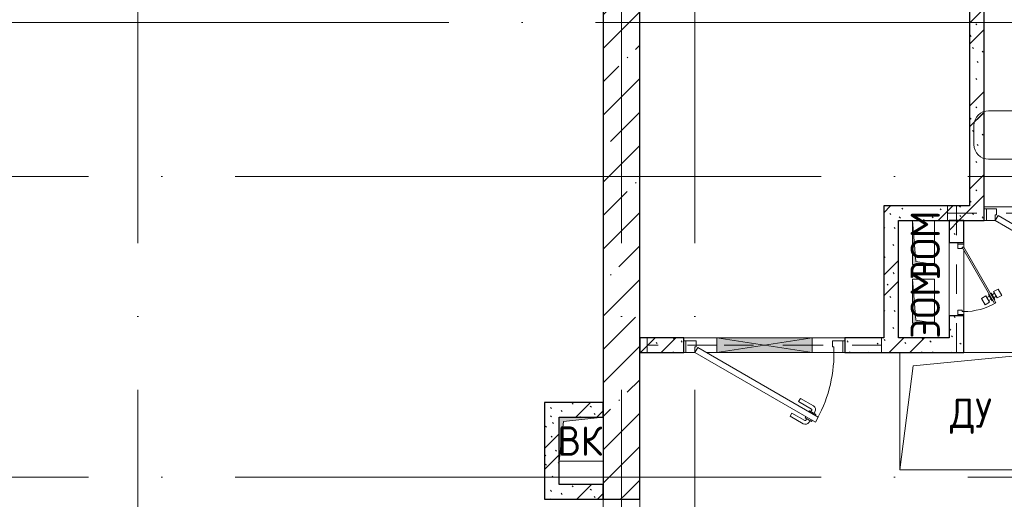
# Model space of a CAD drawing. Header units: millimetres. Extents: x -30540 to 173936, y -11730 to 122288.
# Tile 92 of 116: x 84699 to 91418, y 81500 to 84770. Entities that reach past the tile are written whole.
import ezdxf

# ---------------------------------------------------------------- set-up
doc = ezdxf.new("R2010")
doc.units = ezdxf.units.MM
doc.linetypes.add('3_ Штрих_ 1 х 1 мм', pattern=[400, 200, -200])
doc.linetypes.add('ADSK_Линия сетки', pattern=[5000, 4000, -500, 0, -500])
for name, color, linetype, lineweight in [('A-____-NOTE-TEXT', 7, 'Continuous', 18), ('A-AREA-____-IDEN', 7, 'Continuous', 9), ('A-DOOR-____-MCUT', 7, 'Continuous', 9), ('A-DOOR-____-OTLN', 7, 'Continuous', 18), ('A-DOOR-FRAM-MCUT', 7, 'Continuous', 9), ('A-DOOR-OPNG-OTLN', 7, 'Continuous', 18), ('A-FLOR-____-OTLN', 7, 'Continuous', 18), ('A-GENM-____-OTLN', 7, 'Continuous', 18), ('A-GLAZ-____-MCUT', 7, 'Continuous', 9), ('A-GLAZ-____-OTLN', 7, 'Continuous', 18), ('A-WALL-____-MCUT', 7, 'Continuous', 40), ('A-WALL-____-PATT', 7, 'Continuous', 40), ('I-WALL-____-MCUT', 7, 'Continuous', 40), ('I-WALL-____-OTLN', 7, 'Continuous', 18), ('M-EQPM-____-OTLN', 7, 'Continuous', 18), ('S-BEAM-____-OTLN', 7, 'Continuous', 18), ('S-GRID-____-OTLN', 7, 'Continuous', 9)]:
    doc.layers.add(name, color=color, linetype=linetype, lineweight=lineweight)
doc.styles.add('GOST Common', font='GOST_Common.ttf', dxfattribs={"height": 200})
pattern_1 = [(45, (0, 0), (-228.0985, 228.0985), []), (45, (228.1, 0), (-228.0985, 228.0985), [403.225, -80.645, 6.706, -73.939])]
pattern_2 = [(135, (300.56, 377.28), (-565.6854, 6e-14), [10, -790]), (135, (349.8, 474.73), (-565.6854, 6e-14), [10, -790]), (135, (423.93, 473.06), (-565.6854, 6e-14), [10, -790]), (135, (229.92, 447.9), (-565.6854, 6e-14), [10, -790]), (135, (155.08, 447.9), (-565.6854, 6e-14), [10, -790]), (135, (114.9, 369.03), (-565.6854, 6e-14), [10, -790]), (135, (132.43, 285.8), (-565.6854, 6e-14), [10, -790]), (135, (214.66, 322), (-565.6854, 6e-14), [10, -790]), (135, (198.16, 261.88), (-565.6854, 6e-14), [10, -790]), (135, (45.2, 272.9), (-565.6854, 6e-14), [10, -790]), (135, (42.32, 336.16), (-565.6854, 6e-14), [10, -790]), (135, (92.26, 192.24), (-565.6854, 6e-14), [10, -790]), (135, (7.07, 149.2), (-565.6854, 6e-14), [10, -790]), (135, (80.6, 95.1), (-565.6854, 6e-14), [10, -790]), (135, (79.53, 36.94), (-565.6854, 6e-14), [10, -790]), (135, (153.87, 74.56), (-565.6854, 6e-14), [10, -790]), (135, (228.35, 124.8), (-565.6854, 6e-14), [10, -790]), (135, (279.75, 180.4), (-565.6854, 6e-14), [10, -790]), (135, (282.9, 31.63), (-565.6854, 6e-14), [10, -790]), (135, (377.38, 53.45), (-565.6854, 6e-14), [10, -790]), (135, (352.28, 102.7), (-565.6854, 6e-14), [10, -790]), (135, (354.05, 0), (-565.6854, 6e-14), [10, -790]), (135, (553.23, 16.45), (-565.6854, 6e-14), [10, -790]), (135, (542.38, 63.45), (-565.6854, 6e-14), [10, -790]), (135, (536.58, 239.3), (-565.6854, 6e-14), [10, -790]), (135, (475.85, 203.9), (-565.6854, 6e-14), [10, -790]), (135, (475.85, 316.54), (-565.6854, 6e-14), [10, -790]), (135, (520.8, 408.7), (-565.6854, 6e-14), [10, -790]), (135, (551.1, 470.8), (-565.6854, 6e-14), [10, -790]), (135, (235.25, 537.93), (-565.6854, 6e-14), [10, -790]), (135, (407.25, 547.65), (-565.6854, 6e-14), [10, -790]), (135, (94.5, 558.6), (-565.6854, 6e-14), [10, -790]), (135, (46.4, 532.3), (-565.6854, 6e-14), [10, -790]), (135, (85.56, 465.04), (-565.6854, 6e-14), [10, -790]), (135, (355.53, 181.14), (-565.6854, 6e-14), [10, -790]), (135, (362.23, 243.6), (-565.6854, 6e-14), [10, -790]), (135, (413.45, 344.1), (-565.6854, 6e-14), [10, -790]), (135, (286.3, 273.25), (-565.6854, 6e-14), [10, -790]), (135, (423.02, 263.72), (-565.6854, 6e-14), [10, -790]), (135, (162.94, 190.2), (-565.6854, 6e-14), [10, -790]), (135, (470.25, 120.93), (-565.6854, 6e-14), [10, -790]), (135, (484.48, 9.78), (-565.6854, 6e-14), [10, -790]), (45, (0, 212.13), (-565.6854, 0), []), (45, (212.13, 0), (-565.6854, 0), []), (45, (353.55, 0), (-565.6854, 0), []), (45, (0, 353.55), (-565.6854, 0), [])]

# ---------------------------------------------------------------- blocks, each defined once
blk = doc.blocks.new('АР_Проем - Настраиваемый-3611146-01 ЭМ')
at = {"layer": 'A-DOOR-OPNG-OTLN', "color": 254, "lineweight": 13, "true_color": 0xcccccc}
for p, q in [((-775, 125), (225, 125)), ((225, 125), (775, 125)), ((-775, -125), (225, -125)), ((225, -125), (775, -125))]:
    blk.add_line(p, q, dxfattribs=at)
blk = doc.blocks.new('АР_Дверь однопольная - 900х2100h_750__Глухая_1 эт_Су_EI30-4614827-01 ЭМ')
at = {"layer": 'A-DOOR-____-MCUT', "color": 254, "lineweight": 15, "true_color": 0xcccccc}
for p, q in [((-274.5, 425), (-294.5, 390.4)), ((375, 50), (-274.5, 425)), ((-294.5, 390.4), (355, 15.4)), ((355, 15.4), (375, 50))]:
    blk.add_line(p, q, dxfattribs=at)
at = {"layer": 'A-DOOR-____-OTLN', "color": 254, "lineweight": 5, "true_color": 0xcccccc}
for p, q in [((-252.9, 412.5), (-248.9, 419.4)), ((-248.9, 419.4), (-205.6, 394.4)), ((-238, 413.2), (-232, 423.6)), ((-216.4, 400.7), (-210.4, 411.1)), ((-114.8, 361.7), (-203.6, 412.9)), ((-102.3, 383.3), (-191.1, 434.6)), ((-272.9, 377.9), (-276.9, 370.9)), ((-276.9, 370.9), (-233.6, 345.9)), ((-266, 364.7), (-272, 354.3)), ((-244.4, 352.2), (-250.4, 341.8)), ((-233.6, 345.9), (-229.6, 352.9)), ((-205.6, 394.4), (-209.6, 387.5)), ((-114.8, 361.7), (-102.3, 383.3)), ((-172.3, 262.1), (-261.1, 313.3)), ((-159.8, 283.7), (-248.6, 335)), ((-159.8, 283.7), (-172.3, 262.1))]:
    blk.add_line(p, q, dxfattribs=at)
at = {"layer": 'A-DOOR-____-OTLN', "color": 254, "lineweight": 13, "true_color": 0xcccccc}
blk.add_arc((375, 50), 750, 150, 180, dxfattribs=at)
at = {"layer": 'A-DOOR-____-OTLN', "color": 254, "lineweight": 5, "true_color": 0xcccccc}
for centre, radius, start, end in [((-206.1, 408.6), 30, 60, 150), ((-206.1, 408.6), 4.99, 60, 150), ((-246.1, 339.3), 30, 150, 240), ((-246.1, 339.3), 4.99, 150, 240)]:
    blk.add_arc(centre, radius, start, end, dxfattribs=at)
at = {"layer": 'A-DOOR-FRAM-MCUT', "color": 254, "lineweight": 15, "true_color": 0xcccccc}
for p, q in [((-435, 50), (-450, 50)), ((-375, 50), (-435, 50)), ((-435, 50), (-435, -30)), ((-375, 10), (-375, 50)), ((-365, 10), (-375, 10)), ((-365, -30), (-365, 10)), ((375, 10), (365, 10)), ((365, 10), (365, -30)), ((435, 50), (375, 50)), ((375, 50), (375, 10)), ((435, -30), (435, 50)), ((435, 50), (450, 50)), ((-435, -30), (-450, -30)), ((-435, -30), (-365, -30)), ((365, -30), (435, -30)), ((435, -30), (450, -30))]:
    blk.add_line(p, q, dxfattribs=at)
blk = doc.blocks.new('АР_Дверь однопольная - 1100х2100h_1000__Глухая_с_у_ МГН_EI30-4614996-01 ЭМ')
at = {"layer": 'A-DOOR-____-MCUT', "color": 254, "lineweight": 15, "true_color": 0xcccccc}
for p, q in [((-347.7, 525), (-367.7, 490.4)), ((-367.7, 490.4), (455, 15.4)), ((475, 50), (-347.7, 525)), ((455, 15.4), (475, 50))]:
    blk.add_line(p, q, dxfattribs=at)
at = {"layer": 'A-DOOR-____-OTLN', "color": 254, "lineweight": 5, "true_color": 0xcccccc}
for p, q in [((-346.1, 477.9), (-350.1, 470.9)), ((-350.1, 470.9), (-306.8, 445.9)), ((-326.1, 512.5), (-322.1, 519.4)), ((-322.1, 519.4), (-278.8, 494.4)), ((-311.2, 513.2), (-305.2, 523.6)), ((-289.6, 500.7), (-283.6, 511.1)), ((-278.8, 494.4), (-282.8, 487.5)), ((-188, 461.7), (-276.8, 512.9)), ((-175.5, 483.3), (-264.3, 534.6)), ((-188, 461.7), (-175.5, 483.3)), ((-339.2, 464.7), (-345.3, 454.3)), ((-245.5, 362.1), (-334.3, 413.3)), ((-317.6, 452.2), (-323.6, 441.8)), ((-233, 383.7), (-321.8, 435)), ((-306.8, 445.9), (-302.8, 452.9)), ((-233, 383.7), (-245.5, 362.1))]:
    blk.add_line(p, q, dxfattribs=at)
for centre, radius, start, end in [((-279.3, 508.6), 30, 60, 150), ((-279.3, 508.6), 4.99, 60, 150), ((-319.3, 439.3), 30, 150, 240), ((-319.3, 439.3), 4.99, 150, 240)]:
    blk.add_arc(centre, radius, start, end, dxfattribs=at)
at = {"layer": 'A-DOOR-____-OTLN', "color": 254, "lineweight": 13, "true_color": 0xcccccc}
blk.add_arc((475, 50), 950, 150, 180, dxfattribs=at)
at = {"layer": 'A-DOOR-FRAM-MCUT', "color": 254, "lineweight": 15, "true_color": 0xcccccc}
for p, q in [((-535, 50), (-550, 50)), ((-475, 50), (-535, 50)), ((-535, 50), (-535, -30)), ((-475, 10), (-475, 50)), ((-465, 10), (-475, 10)), ((-465, -30), (-465, 10)), ((475, 10), (465, 10)), ((465, 10), (465, -30)), ((535, 50), (475, 50)), ((475, 50), (475, 10)), ((535, -30), (535, 50)), ((535, 50), (550, 50)), ((-535, -30), (-550, -30)), ((-535, -30), (-465, -30)), ((465, -30), (535, -30)), ((535, -30), (550, -30))]:
    blk.add_line(p, q, dxfattribs=at)
blk = doc.blocks.new('АР_Отверстие прямоугольное - ОВВ-4528598-01 ЭМ')
at = {"layer": 'A-GLAZ-____-OTLN', "lineweight": 13, "true_color": 0xf9f9f9}
blk.add_hatch(color=7, dxfattribs=at).paths.add_polyline_path([(72.8, 50), (-200, 50), (-200, -50), (450, -50), (450, 50)])
at = {"layer": 'A-GLAZ-____-MCUT', "color": 254, "lineweight": 15, "true_color": 0xcccccc}
for p, q in [((-200, 50), (-200, -50)), ((450, 50), (450, -50))]:
    blk.add_line(p, q, dxfattribs=at)
at = {"layer": 'A-GLAZ-____-OTLN', "color": 254, "lineweight": 5, "true_color": 0xcccccc}
for p, q in [((450, 50), (-200, -50)), ((-200, 50), (450, -50))]:
    blk.add_line(p, q, dxfattribs=at)
at = {"layer": 'A-GLAZ-____-OTLN', "color": 254, "lineweight": 13, "true_color": 0xcccccc}
for p, q in [((450, 50), (-200, 50)), ((-200, 50), (-200, -50)), ((450, -50), (450, 50)), ((-200, -50), (450, -50))]:
    blk.add_line(p, q, dxfattribs=at)
blk = doc.blocks.new('АР_Дверь однопольная - 500х1300h_400__ЭОМ_СС_EI60-4534098-01 ЭМ')
at = {"layer": 'A-DOOR-____-MCUT', "color": 254, "lineweight": 15, "true_color": 0xcccccc}
for p, q in [((161.1, 270), (-220, 50)), ((166.1, 261.3), (161.1, 270)), ((-215, 41.3), (166.1, 261.3)), ((-220, 50), (-215, 41.3))]:
    blk.add_line(p, q, dxfattribs=at)
at = {"layer": 'A-DOOR-____-OTLN', "color": 254, "lineweight": 5, "true_color": 0xcccccc}
for p, q in [((109.4, 309.5), (66.1, 284.5)), ((66.1, 284.5), (83.6, 254.2)), ((83.6, 254.2), (126.9, 279.2)), ((126.9, 279.2), (109.4, 309.5)), ((125.6, 255.3), (115.6, 272.6)), ((136.9, 261.8), (93.6, 236.8)), ((93.6, 236.8), (96.1, 232.5)), ((104.9, 243.3), (94.9, 260.7)), ((103.6, 219.5), (101.1, 223.8)), ((146.9, 244.5), (103.6, 219.5)), ((156.9, 227.2), (113.6, 202.2)), ((113.6, 202.2), (131.1, 171.9)), ((114.9, 226), (124.9, 208.7)), ((135.6, 238), (145.6, 220.7)), ((139.4, 257.5), (136.9, 261.8)), ((144.4, 248.8), (146.9, 244.5)), ((174.4, 196.9), (156.9, 227.2)), ((131.1, 171.9), (174.4, 196.9))]:
    blk.add_line(p, q, dxfattribs=at)
at = {"layer": 'A-DOOR-____-OTLN', "color": 254, "lineweight": 13, "true_color": 0xcccccc}
blk.add_arc((-220, 50), 440, 360, 30, dxfattribs=at)
at = {"layer": 'A-DOOR-FRAM-MCUT', "color": 254, "lineweight": 15, "true_color": 0xcccccc}
for p, q in [((-240, 50), (-250, 50)), ((-240, 10), (-250, 10)), ((-220, 50), (-240, 50)), ((-240, 50), (-240, 10)), ((-240, 10), (-210, 10)), ((-220, 40), (-220, 50)), ((-210, 40), (-220, 40)), ((-210, 10), (-210, 40)), ((220, 40), (210, 40)), ((210, 40), (210, 10)), ((210, 10), (240, 10)), ((240, 50), (220, 50)), ((220, 50), (220, 40)), ((240, 10), (240, 50)), ((240, 50), (250, 50)), ((240, 10), (250, 10))]:
    blk.add_line(p, q, dxfattribs=at)
blk = doc.blocks.new('АР_Перемычка - 100_Уx1_75x5__250-250-4580605-01 ЭМ')
at = {"layer": 'S-BEAM-____-OTLN', "color": 254, "linetype": '3_ Штрих_ 1 х 1 мм', "lineweight": 15, "true_color": 0xdcdcdc}
for p, q in [((-700, 50), (-700, -50)), ((700, 50), (700, -50)), ((-700, 0), (700, 0))]:
    blk.add_line(p, q, dxfattribs=at)
blk = doc.blocks.new('АР_Перемычка - 100_Уx1_75x5__250-250-4580698-01 ЭМ')
at = {"layer": 'S-BEAM-____-OTLN', "color": 254, "linetype": '3_ Штрих_ 1 х 1 мм', "lineweight": 15, "true_color": 0xdcdcdc}
for p, q in [((-800, 50), (-800, -50)), ((800, 50), (800, -50)), ((-800, 0), (-325, 0)), ((-325, 0), (325, 0)), ((325, 0), (800, 0))]:
    blk.add_line(p, q, dxfattribs=at)
blk = doc.blocks.new('АР_Перемычка - 100_Ар_10x2_250-250-V92-01 ЭМ')
at = {"layer": 'S-BEAM-____-OTLN', "color": 254, "linetype": '3_ Штрих_ 1 х 1 мм', "lineweight": 15, "true_color": 0xdcdcdc}
for p, q in [((-500, 50), (-500, -50)), ((500, 50), (500, -50)), ((-500, 0), (500, 0))]:
    blk.add_line(p, q, dxfattribs=at)
blk = doc.blocks.new('АР_Канал вертикальный прямоугольный - ВК-4422902-01 ЭМ')
at = {"layer": 'M-EQPM-____-OTLN', "lineweight": 13, "true_color": 0xe2e2e2}
blk.add_hatch(color=254, dxfattribs=at).paths.add_polyline_path([(-150, -150), (-120, 120), (150, 150), (-150, 150)])
at = {"layer": 'M-EQPM-____-OTLN', "color": 253, "lineweight": 13, "true_color": 0xaaaaaa}
for p, q in [((150, 150), (-150, 150)), ((-150, 150), (-150, -150)), ((150, 150), (-150, 150)), ((-150, 150), (-150, -150)), ((-150, -150), (-150, 150)), ((-150, 150), (150, 150)), ((-120, 120), (150, 150)), ((-120, 120), (150, 150)), ((150, -150), (150, 150)), ((150, 150), (150, -150)), ((-150, -150), (-120, 120)), ((-150, -150), (-120, 120)), ((-150, -150), (150, -150)), ((150, -150), (-150, -150))]:
    blk.add_line(p, q, dxfattribs=at)
blk = doc.blocks.new('АР_Канал вертикальный прямоугольный - ЭОМ-3194720-01 ЭМ')
at = {"layer": 'M-EQPM-____-OTLN', "lineweight": 13, "true_color": 0xe2e2e2}
blk.add_hatch(color=254, dxfattribs=at).paths.add_polyline_path([(-150, -75), (-127.5, 52.5), (150, 75), (-150, 75), (-150, 12.7)])
at = {"layer": 'M-EQPM-____-OTLN', "color": 253, "lineweight": 13, "true_color": 0xaaaaaa}
for p, q in [((150, 75), (-150, 75)), ((-150, 75), (-150, -75)), ((150, 75), (-150, 75)), ((-150, 75), (-150, -75)), ((-150, -75), (-150, 75)), ((-150, 75), (150, 75)), ((-127.5, 52.5), (150, 75)), ((-127.5, 52.5), (150, 75)), ((150, -75), (150, 75)), ((150, 75), (150, -75)), ((-150, -75), (-127.5, 52.5)), ((-150, -75), (-127.5, 52.5)), ((-150, -75), (150, -75)), ((150, -75), (-150, -75))]:
    blk.add_line(p, q, dxfattribs=at)
blk = doc.blocks.new('АР_Канал вертикальный прямоугольный - ЭОМ-3194760-01 ЭМ')
at = {"layer": 'M-EQPM-____-OTLN', "lineweight": 13, "true_color": 0xe2e2e2}
blk.add_hatch(color=254, dxfattribs=at).paths.add_polyline_path([(-150, -75), (-127.5, 52.5), (150, 75), (-150, 75), (-150, 12.7)])
at = {"layer": 'M-EQPM-____-OTLN', "color": 253, "lineweight": 13, "true_color": 0xaaaaaa}
for p, q in [((150, 75), (-150, 75)), ((-150, 75), (-150, -75)), ((150, 75), (-150, 75)), ((-150, 75), (-150, -75)), ((-150, -75), (-150, 75)), ((-150, 75), (150, 75)), ((-127.5, 52.5), (150, 75)), ((-127.5, 52.5), (150, 75)), ((150, -75), (150, 75)), ((150, 75), (150, -75)), ((-150, -75), (-127.5, 52.5)), ((-150, -75), (-127.5, 52.5)), ((-150, -75), (150, -75)), ((150, -75), (-150, -75))]:
    blk.add_line(p, q, dxfattribs=at)
blk = doc.blocks.new('АР_Канал вертикальный прямоугольный - ДУ-4315675-01 ЭМ')
at = {"layer": 'A-GENM-____-OTLN', "color": 253, "lineweight": 13, "true_color": 0xaaaaaa}
for p, q in [((-510, -400), (-510, 400)), ((-510, 400), (510, 400))]:
    blk.add_line(p, q, dxfattribs=at)
at = {"layer": 'M-EQPM-____-OTLN', "color": 253, "lineweight": 13, "true_color": 0xaaaaaa}
for p, q in [((-510, -400), (-510, 400)), ((-510, 400), (510, 400)), ((-419, 309), (510, 400)), ((510, 400), (510, -400)), ((-510, -400), (-419, 309)), ((510, -400), (-510, -400))]:
    blk.add_line(p, q, dxfattribs=at)
blk = doc.blocks.new('Наметкина 10_РД_АР_К3_отсоединено_rvt-1-01 ЭМ')
at = {"layer": 'A-WALL-____-PATT', "lineweight": 5, "true_color": 0xcccccc}
h = blk.add_hatch(dxfattribs=at)
h.set_pattern_fill('FP_27', color=254, style=0, pattern_type=2)
h.set_pattern_definition(pattern_1)
h.paths.add_polyline_path([(88930.3, 81530), (88930.3, 85750), (88680.3, 85750), (88680.3, 81530)])
h = blk.add_hatch(dxfattribs=at)
h.set_pattern_fill('FP_51', color=254, style=0, pattern_type=2)
h.set_pattern_definition(pattern_2)
h.paths.add_polyline_path([(91180.3, 83500), (91280.3, 83500), (91280.3, 85750), (91180.3, 85750), (91180.3, 83785)])
h = blk.add_hatch(dxfattribs=at)
h.set_pattern_fill('FP_51', color=254, style=0, pattern_type=2)
h.set_pattern_definition(pattern_2)
h.paths.add_polyline_path([(90695.3, 82600), (90695.3, 83500), (90595.3, 83500), (90595.3, 82600)])
h = blk.add_hatch(dxfattribs=at)
h.set_pattern_fill('FP_51', color=254, style=0, pattern_type=2)
h.set_pattern_definition(pattern_2)
h.paths.add_polyline_path([(90790.3, 83400), (91280.3, 83400), (91280.3, 83500), (90695.3, 83500), (90695.3, 83400)])
h.paths.add_polyline_path([(92580.3, 83400), (92580.3, 83500), (92180.3, 83500), (92180.3, 83400)])
h = blk.add_hatch(dxfattribs=at)
h.set_pattern_fill('FP_51', color=254, style=0, pattern_type=2)
h.set_pattern_definition(pattern_2)
h.paths.add_polyline_path([(91140.3, 82500), (91140.3, 82750), (91040.3, 82750), (91040.3, 82500)])
h.paths.add_polyline_path([(91040.3, 83250), (91140.3, 83250), (91140.3, 83400), (91040.3, 83400)])
h = blk.add_hatch(dxfattribs=at)
h.set_pattern_fill('FP_51', color=254, style=0, pattern_type=2)
h.set_pattern_definition(pattern_2)
h.paths.add_polyline_path([(89230.3, 82500), (89230.3, 82600), (88930.3, 82600), (88930.3, 82500)])
h.paths.add_polyline_path([(91040.3, 82500), (91040.3, 82600), (90330.3, 82600), (90330.3, 82500), (90852.6, 82500)])
h = blk.add_hatch(dxfattribs=at)
h.set_pattern_fill('FP_51', color=254, style=0, pattern_type=2)
h.set_pattern_definition(pattern_2)
h.paths.add_polyline_path([(88680.3, 82060), (88680.3, 82160), (88280.3, 82160), (88280.3, 82060), (88410.3, 82060)])
h = blk.add_hatch(dxfattribs=at)
h.set_pattern_fill('FP_51', color=254, style=0, pattern_type=2)
h.set_pattern_definition(pattern_2)
h.paths.add_polyline_path([(88380.3, 81500), (88380.3, 82060), (88280.3, 82060), (88280.3, 81500)])
h = blk.add_hatch(dxfattribs=at)
h.set_pattern_fill('FP_51', color=254, style=0, pattern_type=2)
h.set_pattern_definition(pattern_2)
h.paths.add_polyline_path([(88680.3, 81500), (88680.3, 81600), (88380.3, 81600), (88380.3, 81500)])
h = blk.add_hatch(dxfattribs=at)
h.set_pattern_fill('FP_27', color=254, style=0, pattern_type=2)
h.set_pattern_definition(pattern_1)
h.paths.add_polyline_path([(88930.3, 81500), (88930.3, 81530), (88680.3, 81530), (88680.3, 81500)])
at = {"layer": 'A-FLOR-____-OTLN', "color": 254, "lineweight": 13, "true_color": 0xcccccc}
for p, q in [((91280.3, 83495), (92180.3, 83495)), ((91295.3, 83400), (91280.3, 83400)), ((89230.3, 82600), (89455.3, 82600)), ((89455.3, 82600), (90105.3, 82600)), ((90105.3, 82600), (90330.3, 82600)), ((89245.3, 82500), (89230.3, 82500)), ((89455.3, 82500), (89385.3, 82500)), ((90105.3, 82500), (89455.3, 82500)), ((90255.3, 82500), (90105.3, 82500)), ((90330.3, 82500), (90315.3, 82500)), ((88680.3, 80950), (88680.3, 81500)), ((88930.3, 81500), (88930.3, 80950))]:
    blk.add_line(p, q, dxfattribs=at)
at = {"layer": 'A-WALL-____-MCUT', "color": 254, "lineweight": 30, "true_color": 0xcccccc}
for p, q in [((88680.3, 85750), (88680.3, 81530)), ((88930.3, 81530), (88930.3, 85750)), ((88680.3, 81530), (88680.3, 81500)), ((88930.3, 81500), (88930.3, 81530)), ((88680.3, 81500), (88930.3, 81500))]:
    blk.add_line(p, q, dxfattribs=at)
at = {"layer": 'I-WALL-____-MCUT', "color": 254, "lineweight": 30, "true_color": 0xcccccc}
for p, q in [((91180.3, 85395), (91180.3, 83500)), ((91280.3, 83500), (91280.3, 85395)), ((90595.3, 83500), (90595.3, 82600)), ((90695.3, 83500), (90595.3, 83500)), ((91180.3, 83500), (90695.3, 83500)), ((91280.3, 83400), (91280.3, 83500)), ((90695.3, 83400), (91280.3, 83400)), ((90695.3, 82600), (90695.3, 83400)), ((91040.3, 83400), (91040.3, 83250)), ((91140.3, 83400), (91040.3, 83400)), ((91140.3, 83250), (91140.3, 83400)), ((91040.3, 83250), (91140.3, 83250)), ((91040.3, 82750), (91040.3, 82600)), ((91140.3, 82750), (91040.3, 82750)), ((91140.3, 82500), (91140.3, 82750)), ((89230.3, 82600), (88930.3, 82600)), ((88930.3, 82600), (88930.3, 82500)), ((89230.3, 82500), (89230.3, 82600)), ((90595.3, 82600), (90330.3, 82600)), ((90330.3, 82600), (90330.3, 82500)), ((91040.3, 82600), (90695.3, 82600)), ((88930.3, 82500), (89230.3, 82500)), ((90330.3, 82500), (91040.3, 82500)), ((91040.3, 82500), (91140.3, 82500)), ((88680.3, 82160), (88280.3, 82160)), ((88280.3, 82160), (88280.3, 82060)), ((88680.3, 82060), (88680.3, 82160)), ((88280.3, 82060), (88280.3, 81500)), ((88380.3, 82060), (88680.3, 82060)), ((88380.3, 81600), (88380.3, 82060)), ((88680.3, 81600), (88380.3, 81600)), ((88680.3, 81500), (88680.3, 81600)), ((88280.3, 81500), (88380.3, 81500)), ((88380.3, 81500), (88680.3, 81500))]:
    blk.add_line(p, q, dxfattribs=at)
at = {"layer": 'I-WALL-____-OTLN', "color": 254, "lineweight": 13, "true_color": 0xcccccc}
for p, q in [((91040.3, 82750), (91040.3, 83250)), ((91140.3, 83250), (91140.3, 83240)), ((91140.3, 83200), (91140.3, 82780)), ((91140.3, 82760), (91140.3, 82750))]:
    blk.add_line(p, q, dxfattribs=at)
at = {"layer": 'A-DOOR-____-OTLN', "color": 254, "lineweight": 13, "true_color": 0xcccccc}
for name, p, rotation in [('АР_Дверь однопольная - 900х2100h_750__Глухая_1 эт_Су_EI30-4614827-01 ЭМ', (91730.3, 83450), 180), ('АР_Дверь однопольная - 500х1300h_400__ЭОМ_СС_EI60-4534098-01 ЭМ', (91090.3, 83000), 269.9999999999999), ('АР_Дверь однопольная - 1100х2100h_1000__Глухая_с_у_ МГН_EI30-4614996-01 ЭМ', (89780.3, 82550), 180), ('АР_Проем - Настраиваемый-3611146-01 ЭМ', (88805.3, 80725), 89.9999999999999)]:
    blk.add_blockref(name, p, dxfattribs=dict(at, rotation=rotation))
at = {"layer": 'A-GLAZ-____-OTLN', "color": 254, "lineweight": 13, "true_color": 0xcccccc, "rotation": 180}
blk.add_blockref('АР_Отверстие прямоугольное - ОВВ-4528598-01 ЭМ', (89905.3, 82550), dxfattribs=at)
at = {"layer": 'M-EQPM-____-OTLN', "color": 253, "lineweight": 5, "true_color": 0xaaaaaa, "rotation": 90}
for name, p in [('АР_Канал вертикальный прямоугольный - ЭОМ-3194760-01 ЭМ', (90865.3, 83250)), ('АР_Канал вертикальный прямоугольный - ЭОМ-3194720-01 ЭМ', (90865.3, 82850))]:
    blk.add_blockref(name, p, dxfattribs=at)
at = {"layer": 'M-EQPM-____-OTLN', "color": 253, "lineweight": 5, "true_color": 0xaaaaaa}
for name, p in [('АР_Канал вертикальный прямоугольный - ДУ-4315675-01 ЭМ', (91215.3, 82100)), ('АР_Канал вертикальный прямоугольный - ВК-4422902-01 ЭМ', (88530.3, 81910))]:
    blk.add_blockref(name, p, dxfattribs=at)
at = {"layer": 'S-BEAM-____-OTLN', "color": 254, "lineweight": 13, "true_color": 0xcccccc}
for name, p, rotation in [('АР_Перемычка - 100_Уx1_75x5__250-250-4580605-01 ЭМ', (91730.3, 83450), 180), ('АР_Перемычка - 100_Ар_10x2_250-250-V92-01 ЭМ', (91090.3, 83000), 269.9999999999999), ('АР_Перемычка - 100_Уx1_75x5__250-250-4580698-01 ЭМ', (89780.3, 82550), 180)]:
    blk.add_blockref(name, p, dxfattribs=dict(at, rotation=rotation))
at = {"layer": 'A-____-NOTE-TEXT', "color": 253, "lineweight": 5, "true_color": 0xaaaaaa, "char_height": 200, "width": 625.316, "attachment_point": 1, "rotation": 90, "style": 'GOST Common'}
for insert in [(90778.1, 82994.8), (90778.1, 82594.8)]:
    blk.add_mtext('ЭОМ', dxfattribs=dict(at, insert=insert))
at = {"layer": 'A-____-NOTE-TEXT', "color": 253, "lineweight": 5, "true_color": 0xaaaaaa, "char_height": 200, "attachment_point": 1, "style": 'GOST Common'}
for s, insert, width in [('ДУ', (91046.1, 82187.2), 416.877), ('ВК', (88368.1, 81997.2), 400.844)]:
    blk.add_mtext(s, dxfattribs=dict(at, insert=insert, width=width))
blk = doc.blocks.new('Марка помещения 2 - Марка помещения 2-1605974-01 ЭМ')
at = {"layer": 'A-AREA-____-IDEN', "color": 253, "true_color": 0xaaaaaa}
for p, q in [((-1.797, 0.841), (1.569, 0.841)), ((-2.297, -0.309), (-2.297, 0.341)), ((2.069, 0.341), (2.069, -0.309)), ((1.569, -0.809), (-1.797, -0.809))]:
    blk.add_line(p, q, dxfattribs=at)
for centre, start, end in [((-1.797, 0.341), 90, 180), ((1.569, 0.341), 0, 90), ((-1.797, -0.309), 180, 270), ((1.569, -0.309), 270, 360)]:
    blk.add_arc(centre, 0.5, start, end, dxfattribs=at)

msp = doc.modelspace()

# ---------------------------------------------------------------- linework, layer by layer
at = {"layer": 'S-GRID-____-OTLN', "color": 253, "linetype": 'ADSK_Линия сетки', "true_color": 0xaaaaaa}
for p, q in [((85505.3, 53245.6), (85505.3, 100101.1)), ((88805.3, 53245.6), (88805.3, 100101.1)), ((89305.3, 53245.6), (89305.3, 97561.1)), ((132629, 84750), (62296.8, 84750)), ((135169, 83700), (62296.8, 83700)), ((135169, 81650), (62296.8, 81650))]:
    msp.add_line(p, q, dxfattribs=at)

# ---------------------------------------------------------------- block references
at = {"lineweight": 5}
msp.add_blockref('Наметкина 10_РД_АР_К3_отсоединено_rvt-1-01 ЭМ', (0, 0), dxfattribs=at)
at = {"layer": 'A-AREA-____-IDEN', "color": 253, "true_color": 0xaaaaaa, "xscale": 199.9999999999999, "yscale": 199.9999999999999, "zscale": 199.9999999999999}
msp.add_blockref('Марка помещения 2 - Марка помещения 2-1605974-01 ЭМ', (91670.1, 83980.9), dxfattribs=at)

doc.saveas('drawing.dxf')
